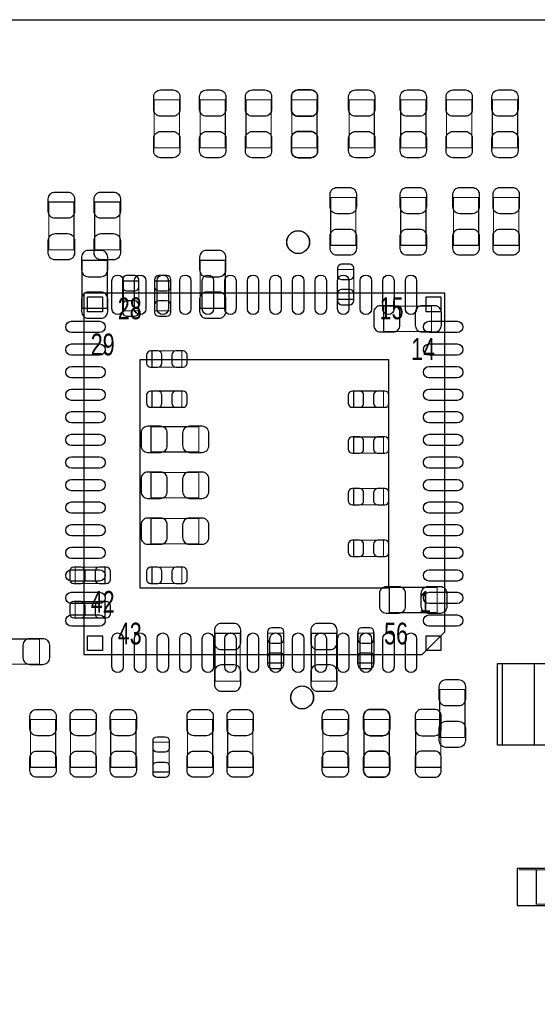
# Model space of a CAD drawing. Extents: x 0 to 67.6, y -0.1 to 51.7.
# Tile 4 of 12: x 11.7 to 23.2, y 29.9 to 51.7. Entities that reach past the tile are written whole.
import ezdxf

# ---------------------------------------------------------------- set-up
doc = ezdxf.new("R2010")
doc.units = 0
for name, color, linetype in [('BG_OUTLINE', 5, 'CONTINUOUS'), ('PG_ASSEMBLY_BOTTOM', 254, 'CONTINUOUS'), ('PG_ASSEMBLY_TOP', 13, 'CONTINUOUS'), ('PIN_BOTTOM', 211, 'CONTINUOUS'), ('PIN_TOP', 3, 'CONTINUOUS')]:
    doc.layers.add(name, color=color, linetype=linetype)

msp = doc.modelspace()

# ---------------------------------------------------------------- linework, layer by layer
at = {"layer": 'BG_OUTLINE'}
msp.add_lwpolyline([(67.59956, 21.99894, 0.414214), (65.60058, 19.99996, 0.414214), (67.59956, 18.00098), (67.59956, 0), (16.74876, 0), (16.74876, 3.50012, 0.414214), (16.25092, 4.0005, 0.414214), (15.75054, 3.50012), (15.75054, 0), (0, 0), (0, 18.00098, 0.414214), (1.99898, 19.99996, 0.414214), (0, 21.99894), (0, 51.689), (67.59956, 51.689)], format="xyb", close=True, dxfattribs=at)
at = {"layer": 'PG_ASSEMBLY_BOTTOM', "const_width": 0.0254}
for points in [[(17.713452, 48.852582), (18.273268, 48.852582), (18.273268, 49.912778), (17.713452, 49.912778), (17.713452, 48.852582)], [(13.065252, 45.299376), (13.625068, 45.299376), (13.625068, 46.359572), (13.065252, 46.359572), (13.065252, 45.299376)], [(16.241268, 46.359572), (15.681452, 46.359572), (15.681452, 45.299376), (16.241268, 45.299376), (16.241268, 46.359572)], [(19.087846, 46.156118), (18.727674, 46.156118), (18.727674, 45.496226), (19.087846, 45.496226), (19.087846, 46.156118)], [(14.323314, 45.902626), (13.963142, 45.902626), (13.963142, 45.242734), (14.323314, 45.242734), (14.323314, 45.902626)], [(15.034514, 45.902626), (14.674342, 45.902626), (14.674342, 45.242734), (15.034514, 45.242734), (15.034514, 45.902626)], [(20.809458, 44.784772), (20.809458, 45.344588), (19.749262, 45.344588), (19.749262, 44.784772), (20.809458, 44.784772)], [(14.615414, 44.355766), (14.615414, 43.995594), (15.275306, 43.995594), (15.275306, 44.355766), (14.615414, 44.355766)], [(14.615414, 43.466766), (14.615414, 43.106594), (15.275306, 43.106594), (15.275306, 43.466766), (14.615414, 43.466766)], [(19.745706, 43.106594), (19.745706, 43.466766), (19.085814, 43.466766), (19.085814, 43.106594), (19.745706, 43.106594)], [(14.595348, 42.677588), (14.595348, 42.117772), (15.655544, 42.117772), (15.655544, 42.677588), (14.595348, 42.677588)], [(19.745706, 42.090594), (19.745706, 42.450766), (19.085814, 42.450766), (19.085814, 42.090594), (19.745706, 42.090594)], [(14.595348, 41.661588), (14.595348, 41.101772), (15.655544, 41.101772), (15.655544, 41.661588), (14.595348, 41.661588)], [(19.745706, 40.947594), (19.745706, 41.307766), (19.085814, 41.307766), (19.085814, 40.947594), (19.745706, 40.947594)], [(14.595348, 40.645588), (14.595348, 40.085772), (15.655544, 40.085772), (15.655544, 40.645588), (14.595348, 40.645588)], [(19.745706, 39.804594), (19.745706, 40.164766), (19.085814, 40.164766), (19.085814, 39.804594), (19.745706, 39.804594)], [(12.913614, 39.565834), (12.913614, 39.205662), (13.573506, 39.205662), (13.573506, 39.565834), (12.913614, 39.565834)], [(14.615414, 39.565834), (14.615414, 39.205662), (15.275306, 39.205662), (15.275306, 39.565834), (14.615414, 39.565834)], [(20.936458, 38.561772), (20.936458, 39.121588), (19.876262, 39.121588), (19.876262, 38.561772), (20.936458, 38.561772)], [(12.913614, 38.803834), (12.913614, 38.443662), (13.573506, 38.443662), (13.573506, 38.803834), (12.913614, 38.803834)], [(16.011652, 37.041582), (16.571468, 37.041582), (16.571468, 38.101778), (16.011652, 38.101778), (16.011652, 37.041582)], [(17.178274, 37.44722), (17.538446, 37.44722), (17.538446, 38.107112), (17.178274, 38.107112), (17.178274, 37.44722)], [(18.145252, 37.041582), (18.705068, 37.041582), (18.705068, 38.101778), (18.145252, 38.101778), (18.145252, 37.041582)], [(19.174206, 37.44722), (19.534378, 37.44722), (19.534378, 38.107112), (19.174206, 38.107112), (19.174206, 37.44722)], [(19.313652, 35.136582), (19.873468, 35.136582), (19.873468, 36.196778), (19.313652, 36.196778), (19.313652, 35.136582)], [(20.456652, 35.136582), (21.016468, 35.136582), (21.016468, 36.196778), (20.456652, 36.196778), (20.456652, 35.136582)], [(22.751288, 32.866584), (24.651208, 32.866584), (24.651208, 32.106616), (23.131272, 32.106616), (23.131272, 32.866584)]]:
    msp.add_lwpolyline(points, dxfattribs=at)
at = {"layer": 'PG_ASSEMBLY_TOP', "const_width": 0.0254}
for points in [[(15.225268, 48.852582), (14.665452, 48.852582), (14.665452, 49.912778), (15.225268, 49.912778), (15.225268, 48.852582)], [(16.241268, 48.852582), (15.681452, 48.852582), (15.681452, 49.912778), (16.241268, 49.912778), (16.241268, 48.852582)], [(17.257268, 48.852582), (16.697452, 48.852582), (16.697452, 49.912778), (17.257268, 49.912778), (17.257268, 48.852582)], [(18.273268, 48.852582), (17.713452, 48.852582), (17.713452, 49.912778), (18.273268, 49.912778), (18.273268, 48.852582)], [(19.543268, 48.852582), (18.983452, 48.852582), (18.983452, 49.912778), (19.543268, 49.912778), (19.543268, 48.852582)], [(20.686268, 48.852582), (20.126452, 48.852582), (20.126452, 49.912778), (20.686268, 49.912778), (20.686268, 48.852582)], [(21.142452, 49.912778), (21.702268, 49.912778), (21.702268, 48.852582), (21.142452, 48.852582), (21.142452, 49.912778)], [(22.718268, 48.852582), (22.158452, 48.852582), (22.158452, 49.912778), (22.718268, 49.912778), (22.718268, 48.852582)], [(19.134328, 46.693582), (18.574512, 46.693582), (18.574512, 47.753778), (19.134328, 47.753778), (19.134328, 46.693582)], [(20.686268, 46.693582), (20.126452, 46.693582), (20.126452, 47.753778), (20.686268, 47.753778), (20.686268, 46.693582)], [(21.854668, 46.693582), (21.294852, 46.693582), (21.294852, 47.753778), (21.854668, 47.753778), (21.854668, 46.693582)], [(22.183852, 47.753778), (22.743668, 47.753778), (22.743668, 46.693582), (22.183852, 46.693582), (22.183852, 47.753778)], [(12.328652, 47.652178), (12.888468, 47.652178), (12.888468, 46.591982), (12.328652, 46.591982), (12.328652, 47.652178)], [(13.904468, 46.591982), (13.344652, 46.591982), (13.344652, 47.652178), (13.904468, 47.652178), (13.904468, 46.591982)], [(11.062462, 37.418772), (11.062462, 37.978588), (12.122658, 37.978588), (12.122658, 37.418772), (11.062462, 37.418772)], [(24.579834, 37.430202), (22.379686, 37.430202), (22.379686, 35.630358), (24.579834, 35.630358), (24.579834, 37.430202)], [(21.549868, 35.796982), (20.990052, 35.796982), (20.990052, 36.857178), (21.549868, 36.857178), (21.549868, 35.796982)], [(12.482068, 35.136582), (11.922252, 35.136582), (11.922252, 36.196778), (12.482068, 36.196778), (12.482068, 35.136582)], [(13.371068, 35.136582), (12.811252, 35.136582), (12.811252, 36.196778), (13.371068, 36.196778), (13.371068, 35.136582)], [(14.260068, 35.136582), (13.700252, 35.136582), (13.700252, 36.196778), (14.260068, 36.196778), (14.260068, 35.136582)], [(15.402052, 36.196778), (15.961868, 36.196778), (15.961868, 35.136582), (15.402052, 35.136582), (15.402052, 36.196778)], [(16.291052, 36.196778), (16.850868, 36.196778), (16.850868, 35.136582), (16.291052, 35.136582), (16.291052, 36.196778)], [(18.399252, 36.196778), (18.959068, 36.196778), (18.959068, 35.136582), (18.399252, 35.136582), (18.399252, 36.196778)], [(19.873468, 35.136582), (19.313652, 35.136582), (19.313652, 36.196778), (19.873468, 36.196778), (19.873468, 35.136582)], [(14.638274, 35.691826), (14.998446, 35.691826), (14.998446, 35.031934), (14.638274, 35.031934), (14.638274, 35.691826)]]:
    msp.add_lwpolyline(points, dxfattribs=at)
for points in [[(18.104358, 46.763686, 1), (17.604486, 46.763686, 1), (18.104358, 46.763686)], [(18.192496, 36.68268, 1), (17.692624, 36.68268, 1), (18.192496, 36.68268)]]:
    msp.add_lwpolyline(points, format="xyb", dxfattribs=at)
at = {"layer": 'PG_ASSEMBLY_TOP'}
msp.add_lwpolyline([(21.104352, 45.635672), (13.104368, 45.635672), (13.104368, 37.635688), (20.60448, 37.635688), (21.104352, 38.13556), (21.104352, 45.635672)], dxfattribs=at)
at = {"layer": 'PIN_BOTTOM'}
for points in [[(17.703292, 49.982628), (17.703292, 49.70272, 0.414846), (17.853406, 49.552606), (18.133314, 49.552606, 0.414846), (18.283428, 49.70272), (18.283428, 49.982628, 0.414846), (18.133314, 50.132742), (17.853406, 50.132742, 0.414846)], [(18.283428, 48.782732), (18.283428, 49.06264, 0.414846), (18.133314, 49.212754), (17.853406, 49.212754, 0.414846), (17.703292, 49.06264), (17.703292, 48.782732, 0.414846), (17.853406, 48.632618), (18.133314, 48.632618, 0.414846)], [(13.055092, 46.429422), (13.055092, 46.149514, 0.414846), (13.205206, 45.9994), (13.485114, 45.9994, 0.414846), (13.635228, 46.149514), (13.635228, 46.429422, 0.414846), (13.485114, 46.579536), (13.205206, 46.579536, 0.414846)], [(15.671292, 46.429422), (15.671292, 46.149514, 0.414846), (15.821406, 45.9994), (16.101314, 45.9994, 0.414846), (16.251428, 46.149514), (16.251428, 46.429422, 0.414846), (16.101314, 46.579536), (15.821406, 46.579536, 0.414846)], [(18.727674, 46.18609), (18.727674, 46.02607, 0.413587), (18.817844, 45.936154), (18.997676, 45.936154, 0.413587), (19.087846, 46.02607), (19.087846, 46.18609, 0.413587), (18.997676, 46.276006), (18.817844, 46.276006, 0.413587)], [(13.963142, 45.932598), (13.963142, 45.772578, 0.413587), (14.053312, 45.682662), (14.233144, 45.682662, 0.413587), (14.323314, 45.772578), (14.323314, 45.932598, 0.413587), (14.233144, 46.022514), (14.053312, 46.022514, 0.413587)], [(14.674342, 45.932598), (14.674342, 45.772578, 0.413587), (14.764512, 45.682662), (14.944344, 45.682662, 0.413587), (15.034514, 45.772578), (15.034514, 45.932598, 0.413587), (14.944344, 46.022514), (14.764512, 46.022514, 0.413587)], [(13.635228, 45.229526), (13.635228, 45.509434, 0.414846), (13.485114, 45.659548), (13.205206, 45.659548, 0.414846), (13.055092, 45.509434), (13.055092, 45.229526, 0.414846), (13.205206, 45.079412), (13.485114, 45.079412, 0.414846)], [(16.251428, 45.229526), (16.251428, 45.509434, 0.414846), (16.101314, 45.659548), (15.821406, 45.659548, 0.414846), (15.671292, 45.509434), (15.671292, 45.229526, 0.414846), (15.821406, 45.079412), (16.101314, 45.079412, 0.414846)], [(19.087846, 45.466254), (19.087846, 45.626274, 0.413587), (18.997676, 45.71619), (18.817844, 45.71619, 0.413587), (18.727674, 45.626274), (18.727674, 45.466254, 0.413587), (18.817844, 45.376338), (18.997676, 45.376338, 0.413587)], [(14.323314, 45.212762), (14.323314, 45.372782, 0.413587), (14.233144, 45.462698), (14.053312, 45.462698, 0.413587), (13.963142, 45.372782), (13.963142, 45.212762, 0.413587), (14.053312, 45.122846), (14.233144, 45.122846, 0.413587)], [(15.034514, 45.212762), (15.034514, 45.372782, 0.413587), (14.944344, 45.462698), (14.764512, 45.462698, 0.413587), (14.674342, 45.372782), (14.674342, 45.212762, 0.413587), (14.764512, 45.122846), (14.944344, 45.122846, 0.413587)], [(19.679412, 44.774612), (19.95932, 44.774612, 0.414846), (20.109434, 44.924726), (20.109434, 45.204634, 0.414846), (19.95932, 45.354748), (19.679412, 45.354748, 0.414846), (19.529298, 45.204634), (19.529298, 44.924726, 0.414846)], [(20.879308, 45.354748), (20.5994, 45.354748, 0.414846), (20.449286, 45.204634), (20.449286, 44.924726, 0.414846), (20.5994, 44.774612), (20.879308, 44.774612, 0.414846), (21.029422, 44.924726), (21.029422, 45.204634, 0.414846)], [(14.585442, 43.995594), (14.745462, 43.995594, 0.413587), (14.835378, 44.085764), (14.835378, 44.265596, 0.413587), (14.745462, 44.355766), (14.585442, 44.355766, 0.413587), (14.495526, 44.265596), (14.495526, 44.085764, 0.413587)], [(15.305278, 44.355766), (15.145258, 44.355766, 0.413587), (15.055342, 44.265596), (15.055342, 44.085764, 0.413587), (15.145258, 43.995594), (15.305278, 43.995594, 0.413587), (15.395194, 44.085764), (15.395194, 44.265596, 0.413587)], [(14.585442, 43.106594), (14.745462, 43.106594, 0.413587), (14.835378, 43.196764), (14.835378, 43.376596, 0.413587), (14.745462, 43.466766), (14.585442, 43.466766, 0.413587), (14.495526, 43.376596), (14.495526, 43.196764, 0.413587)], [(15.305278, 43.466766), (15.145258, 43.466766, 0.413587), (15.055342, 43.376596), (15.055342, 43.196764, 0.413587), (15.145258, 43.106594), (15.305278, 43.106594, 0.413587), (15.395194, 43.196764), (15.395194, 43.376596, 0.413587)], [(19.055842, 43.106594), (19.215862, 43.106594, 0.413587), (19.305778, 43.196764), (19.305778, 43.376596, 0.413587), (19.215862, 43.466766), (19.055842, 43.466766, 0.413587), (18.965926, 43.376596), (18.965926, 43.196764, 0.413587)], [(19.775678, 43.466766), (19.615658, 43.466766, 0.413587), (19.525742, 43.376596), (19.525742, 43.196764, 0.413587), (19.615658, 43.106594), (19.775678, 43.106594, 0.413587), (19.865594, 43.196764), (19.865594, 43.376596, 0.413587)], [(14.525498, 42.107612), (14.805406, 42.107612, 0.414846), (14.95552, 42.257726), (14.95552, 42.537634, 0.414846), (14.805406, 42.687748), (14.525498, 42.687748, 0.414846), (14.375384, 42.537634), (14.375384, 42.257726, 0.414846)], [(15.725394, 42.687748), (15.445486, 42.687748, 0.414846), (15.295372, 42.537634), (15.295372, 42.257726, 0.414846), (15.445486, 42.107612), (15.725394, 42.107612, 0.414846), (15.875508, 42.257726), (15.875508, 42.537634, 0.414846)], [(19.055842, 42.090594), (19.215862, 42.090594, 0.413587), (19.305778, 42.180764), (19.305778, 42.360596, 0.413587), (19.215862, 42.450766), (19.055842, 42.450766, 0.413587), (18.965926, 42.360596), (18.965926, 42.180764, 0.413587)], [(19.775678, 42.450766), (19.615658, 42.450766, 0.413587), (19.525742, 42.360596), (19.525742, 42.180764, 0.413587), (19.615658, 42.090594), (19.775678, 42.090594, 0.413587), (19.865594, 42.180764), (19.865594, 42.360596, 0.413587)], [(14.525498, 41.091612), (14.805406, 41.091612, 0.414846), (14.95552, 41.241726), (14.95552, 41.521634, 0.414846), (14.805406, 41.671748), (14.525498, 41.671748, 0.414846), (14.375384, 41.521634), (14.375384, 41.241726, 0.414846)], [(15.725394, 41.671748), (15.445486, 41.671748, 0.414846), (15.295372, 41.521634), (15.295372, 41.241726, 0.414846), (15.445486, 41.091612), (15.725394, 41.091612, 0.414846), (15.875508, 41.241726), (15.875508, 41.521634, 0.414846)], [(19.055842, 40.947594), (19.215862, 40.947594, 0.413587), (19.305778, 41.037764), (19.305778, 41.217596, 0.413587), (19.215862, 41.307766), (19.055842, 41.307766, 0.413587), (18.965926, 41.217596), (18.965926, 41.037764, 0.413587)], [(19.775678, 41.307766), (19.615658, 41.307766, 0.413587), (19.525742, 41.217596), (19.525742, 41.037764, 0.413587), (19.615658, 40.947594), (19.775678, 40.947594, 0.413587), (19.865594, 41.037764), (19.865594, 41.217596, 0.413587)], [(14.525498, 40.075612), (14.805406, 40.075612, 0.414846), (14.95552, 40.225726), (14.95552, 40.505634, 0.414846), (14.805406, 40.655748), (14.525498, 40.655748, 0.414846), (14.375384, 40.505634), (14.375384, 40.225726, 0.414846)], [(15.725394, 40.655748), (15.445486, 40.655748, 0.414846), (15.295372, 40.505634), (15.295372, 40.225726, 0.414846), (15.445486, 40.075612), (15.725394, 40.075612, 0.414846), (15.875508, 40.225726), (15.875508, 40.505634, 0.414846)], [(19.055842, 39.804594), (19.215862, 39.804594, 0.413587), (19.305778, 39.894764), (19.305778, 40.074596, 0.413587), (19.215862, 40.164766), (19.055842, 40.164766, 0.413587), (18.965926, 40.074596), (18.965926, 39.894764, 0.413587)], [(19.775678, 40.164766), (19.615658, 40.164766, 0.413587), (19.525742, 40.074596), (19.525742, 39.894764, 0.413587), (19.615658, 39.804594), (19.775678, 39.804594, 0.413587), (19.865594, 39.894764), (19.865594, 40.074596, 0.413587)], [(12.883642, 39.205662), (13.043662, 39.205662, 0.413587), (13.133578, 39.295832), (13.133578, 39.475664, 0.413587), (13.043662, 39.565834), (12.883642, 39.565834, 0.413587), (12.793726, 39.475664), (12.793726, 39.295832, 0.413587)], [(13.603478, 39.565834), (13.443458, 39.565834, 0.413587), (13.353542, 39.475664), (13.353542, 39.295832, 0.413587), (13.443458, 39.205662), (13.603478, 39.205662, 0.413587), (13.693394, 39.295832), (13.693394, 39.475664, 0.413587)], [(14.585442, 39.205662), (14.745462, 39.205662, 0.413587), (14.835378, 39.295832), (14.835378, 39.475664, 0.413587), (14.745462, 39.565834), (14.585442, 39.565834, 0.413587), (14.495526, 39.475664), (14.495526, 39.295832, 0.413587)], [(15.305278, 39.565834), (15.145258, 39.565834, 0.413587), (15.055342, 39.475664), (15.055342, 39.295832, 0.413587), (15.145258, 39.205662), (15.305278, 39.205662, 0.413587), (15.395194, 39.295832), (15.395194, 39.475664, 0.413587)], [(19.806412, 38.551612), (20.08632, 38.551612, 0.414846), (20.236434, 38.701726), (20.236434, 38.981634, 0.414846), (20.08632, 39.131748), (19.806412, 39.131748, 0.414846), (19.656298, 38.981634), (19.656298, 38.701726, 0.414846)], [(21.006308, 39.131748), (20.7264, 39.131748, 0.414846), (20.576286, 38.981634), (20.576286, 38.701726, 0.414846), (20.7264, 38.551612), (21.006308, 38.551612, 0.414846), (21.156422, 38.701726), (21.156422, 38.981634, 0.414846)], [(12.883642, 38.443662), (13.043662, 38.443662, 0.413587), (13.133578, 38.533832), (13.133578, 38.713664, 0.413587), (13.043662, 38.803834), (12.883642, 38.803834, 0.413587), (12.793726, 38.713664), (12.793726, 38.533832, 0.413587)], [(13.603478, 38.803834), (13.443458, 38.803834, 0.413587), (13.353542, 38.713664), (13.353542, 38.533832, 0.413587), (13.443458, 38.443662), (13.603478, 38.443662, 0.413587), (13.693394, 38.533832), (13.693394, 38.713664, 0.413587)], [(16.001492, 38.171628), (16.001492, 37.89172, 0.414846), (16.151606, 37.741606), (16.431514, 37.741606, 0.414846), (16.581628, 37.89172), (16.581628, 38.171628, 0.414846), (16.431514, 38.321742), (16.151606, 38.321742, 0.414846)], [(17.178274, 38.137084), (17.178274, 37.977064, 0.413587), (17.268444, 37.887148), (17.448276, 37.887148, 0.413587), (17.538446, 37.977064), (17.538446, 38.137084, 0.413587), (17.448276, 38.227), (17.268444, 38.227, 0.413587)], [(18.135092, 38.171628), (18.135092, 37.89172, 0.414846), (18.285206, 37.741606), (18.565114, 37.741606, 0.414846), (18.715228, 37.89172), (18.715228, 38.171628, 0.414846), (18.565114, 38.321742), (18.285206, 38.321742, 0.414846)], [(19.174206, 38.137084), (19.174206, 37.977064, 0.413587), (19.264376, 37.887148), (19.444208, 37.887148, 0.413587), (19.534378, 37.977064), (19.534378, 38.137084, 0.413587), (19.444208, 38.227), (19.264376, 38.227, 0.413587)], [(17.538446, 37.417248), (17.538446, 37.577268, 0.413587), (17.448276, 37.667184), (17.268444, 37.667184, 0.413587), (17.178274, 37.577268), (17.178274, 37.417248, 0.413587), (17.268444, 37.327332), (17.448276, 37.327332, 0.413587)], [(19.534378, 37.417248), (19.534378, 37.577268, 0.413587), (19.444208, 37.667184), (19.264376, 37.667184, 0.413587), (19.174206, 37.577268), (19.174206, 37.417248, 0.413587), (19.264376, 37.327332), (19.444208, 37.327332, 0.413587)], [(16.581628, 36.971732), (16.581628, 37.25164, 0.414846), (16.431514, 37.401754), (16.151606, 37.401754, 0.414846), (16.001492, 37.25164), (16.001492, 36.971732, 0.414846), (16.151606, 36.821618), (16.431514, 36.821618, 0.414846)], [(18.715228, 36.971732), (18.715228, 37.25164, 0.414846), (18.565114, 37.401754), (18.285206, 37.401754, 0.414846), (18.135092, 37.25164), (18.135092, 36.971732, 0.414846), (18.285206, 36.821618), (18.565114, 36.821618, 0.414846)], [(19.303492, 36.266628), (19.303492, 35.98672, 0.414846), (19.453606, 35.836606), (19.733514, 35.836606, 0.414846), (19.883628, 35.98672), (19.883628, 36.266628, 0.414846), (19.733514, 36.416742), (19.453606, 36.416742, 0.414846)], [(20.446492, 36.266628), (20.446492, 35.98672, 0.414846), (20.596606, 35.836606), (20.876514, 35.836606, 0.414846), (21.026628, 35.98672), (21.026628, 36.266628, 0.414846), (20.876514, 36.416742), (20.596606, 36.416742, 0.414846)], [(19.883628, 35.066732), (19.883628, 35.34664, 0.414846), (19.733514, 35.496754), (19.453606, 35.496754, 0.414846), (19.303492, 35.34664), (19.303492, 35.066732, 0.414846), (19.453606, 34.916618), (19.733514, 34.916618, 0.414846)], [(21.026628, 35.066732), (21.026628, 35.34664, 0.414846), (20.876514, 35.496754), (20.596606, 35.496754, 0.414846), (20.446492, 35.34664), (20.446492, 35.066732, 0.414846), (20.596606, 34.916618), (20.876514, 34.916618, 0.414846)]]:
    msp.add_lwpolyline(points, format="xyb", close=True, dxfattribs=at)
msp.add_lwpolyline([(22.705822, 32.893), (22.705822, 32.0802), (23.696422, 32.0802), (23.696422, 32.893)], close=True, dxfattribs=at)
at = {"layer": 'PIN_TOP'}
for points in [[(15.235428, 49.982628), (15.235428, 49.70272, -0.414846), (15.085314, 49.552606), (14.805406, 49.552606, -0.414846), (14.655292, 49.70272), (14.655292, 49.982628, -0.414846), (14.805406, 50.132742), (15.085314, 50.132742, -0.414846)], [(16.251428, 49.982628), (16.251428, 49.70272, -0.414846), (16.101314, 49.552606), (15.821406, 49.552606, -0.414846), (15.671292, 49.70272), (15.671292, 49.982628, -0.414846), (15.821406, 50.132742), (16.101314, 50.132742, -0.414846)], [(17.267428, 49.982628), (17.267428, 49.70272, -0.414846), (17.117314, 49.552606), (16.837406, 49.552606, -0.414846), (16.687292, 49.70272), (16.687292, 49.982628, -0.414846), (16.837406, 50.132742), (17.117314, 50.132742, -0.414846)], [(18.283428, 49.982628), (18.283428, 49.70272, -0.414846), (18.133314, 49.552606), (17.853406, 49.552606, -0.414846), (17.703292, 49.70272), (17.703292, 49.982628, -0.414846), (17.853406, 50.132742), (18.133314, 50.132742, -0.414846)], [(19.553428, 49.982628), (19.553428, 49.70272, -0.414846), (19.403314, 49.552606), (19.123406, 49.552606, -0.414846), (18.973292, 49.70272), (18.973292, 49.982628, -0.414846), (19.123406, 50.132742), (19.403314, 50.132742, -0.414846)], [(20.696428, 49.982628), (20.696428, 49.70272, -0.414846), (20.546314, 49.552606), (20.266406, 49.552606, -0.414846), (20.116292, 49.70272), (20.116292, 49.982628, -0.414846), (20.266406, 50.132742), (20.546314, 50.132742, -0.414846)], [(21.712428, 49.982628), (21.712428, 49.70272, -0.414846), (21.562314, 49.552606), (21.282406, 49.552606, -0.414846), (21.132292, 49.70272), (21.132292, 49.982628, -0.414846), (21.282406, 50.132742), (21.562314, 50.132742, -0.414846)], [(22.728428, 49.982628), (22.728428, 49.70272, -0.414846), (22.578314, 49.552606), (22.298406, 49.552606, -0.414846), (22.148292, 49.70272), (22.148292, 49.982628, -0.414846), (22.298406, 50.132742), (22.578314, 50.132742, -0.414846)], [(14.655292, 48.782732), (14.655292, 49.06264, -0.414846), (14.805406, 49.212754), (15.085314, 49.212754, -0.414846), (15.235428, 49.06264), (15.235428, 48.782732, -0.414846), (15.085314, 48.632618), (14.805406, 48.632618, -0.414846)], [(15.671292, 48.782732), (15.671292, 49.06264, -0.414846), (15.821406, 49.212754), (16.101314, 49.212754, -0.414846), (16.251428, 49.06264), (16.251428, 48.782732, -0.414846), (16.101314, 48.632618), (15.821406, 48.632618, -0.414846)], [(16.687292, 48.782732), (16.687292, 49.06264, -0.414846), (16.837406, 49.212754), (17.117314, 49.212754, -0.414846), (17.267428, 49.06264), (17.267428, 48.782732, -0.414846), (17.117314, 48.632618), (16.837406, 48.632618, -0.414846)], [(17.703292, 48.782732), (17.703292, 49.06264, -0.414846), (17.853406, 49.212754), (18.133314, 49.212754, -0.414846), (18.283428, 49.06264), (18.283428, 48.782732, -0.414846), (18.133314, 48.632618), (17.853406, 48.632618, -0.414846)], [(18.973292, 48.782732), (18.973292, 49.06264, -0.414846), (19.123406, 49.212754), (19.403314, 49.212754, -0.414846), (19.553428, 49.06264), (19.553428, 48.782732, -0.414846), (19.403314, 48.632618), (19.123406, 48.632618, -0.414846)], [(20.116292, 48.782732), (20.116292, 49.06264, -0.414846), (20.266406, 49.212754), (20.546314, 49.212754, -0.414846), (20.696428, 49.06264), (20.696428, 48.782732, -0.414846), (20.546314, 48.632618), (20.266406, 48.632618, -0.414846)], [(21.132292, 48.782732), (21.132292, 49.06264, -0.414846), (21.282406, 49.212754), (21.562314, 49.212754, -0.414846), (21.712428, 49.06264), (21.712428, 48.782732, -0.414846), (21.562314, 48.632618), (21.282406, 48.632618, -0.414846)], [(22.148292, 48.782732), (22.148292, 49.06264, -0.414846), (22.298406, 49.212754), (22.578314, 49.212754, -0.414846), (22.728428, 49.06264), (22.728428, 48.782732, -0.414846), (22.578314, 48.632618), (22.298406, 48.632618, -0.414846)], [(19.144488, 47.823628), (19.144488, 47.54372, -0.414846), (18.994374, 47.393606), (18.714466, 47.393606, -0.414846), (18.564352, 47.54372), (18.564352, 47.823628, -0.414846), (18.714466, 47.973742), (18.994374, 47.973742, -0.414846)], [(20.696428, 47.823628), (20.696428, 47.54372, -0.414846), (20.546314, 47.393606), (20.266406, 47.393606, -0.414846), (20.116292, 47.54372), (20.116292, 47.823628, -0.414846), (20.266406, 47.973742), (20.546314, 47.973742, -0.414846)], [(21.864828, 47.823628), (21.864828, 47.54372, -0.414846), (21.714714, 47.393606), (21.434806, 47.393606, -0.414846), (21.284692, 47.54372), (21.284692, 47.823628, -0.414846), (21.434806, 47.973742), (21.714714, 47.973742, -0.414846)], [(22.753828, 47.823628), (22.753828, 47.54372, -0.414846), (22.603714, 47.393606), (22.323806, 47.393606, -0.414846), (22.173692, 47.54372), (22.173692, 47.823628, -0.414846), (22.323806, 47.973742), (22.603714, 47.973742, -0.414846)], [(12.898628, 47.722028), (12.898628, 47.44212, -0.414846), (12.748514, 47.292006), (12.468606, 47.292006, -0.414846), (12.318492, 47.44212), (12.318492, 47.722028, -0.414846), (12.468606, 47.872142), (12.748514, 47.872142, -0.414846)], [(13.914628, 47.722028), (13.914628, 47.44212, -0.414846), (13.764514, 47.292006), (13.484606, 47.292006, -0.414846), (13.334492, 47.44212), (13.334492, 47.722028, -0.414846), (13.484606, 47.872142), (13.764514, 47.872142, -0.414846)], [(12.318492, 46.522132), (12.318492, 46.80204, -0.414846), (12.468606, 46.952154), (12.748514, 46.952154, -0.414846), (12.898628, 46.80204), (12.898628, 46.522132, -0.414846), (12.748514, 46.372018), (12.468606, 46.372018, -0.414846)], [(13.334492, 46.522132), (13.334492, 46.80204, -0.414846), (13.484606, 46.952154), (13.764514, 46.952154, -0.414846), (13.914628, 46.80204), (13.914628, 46.522132, -0.414846), (13.764514, 46.372018), (13.484606, 46.372018, -0.414846)], [(18.564352, 46.623732), (18.564352, 46.90364, -0.414846), (18.714466, 47.053754), (18.994374, 47.053754, -0.414846), (19.144488, 46.90364), (19.144488, 46.623732, -0.414846), (18.994374, 46.473618), (18.714466, 46.473618, -0.414846)], [(20.116292, 46.623732), (20.116292, 46.90364, -0.414846), (20.266406, 47.053754), (20.546314, 47.053754, -0.414846), (20.696428, 46.90364), (20.696428, 46.623732, -0.414846), (20.546314, 46.473618), (20.266406, 46.473618, -0.414846)], [(21.284692, 46.623732), (21.284692, 46.90364, -0.414846), (21.434806, 47.053754), (21.714714, 47.053754, -0.414846), (21.864828, 46.90364), (21.864828, 46.623732, -0.414846), (21.714714, 46.473618), (21.434806, 46.473618, -0.414846)], [(22.173692, 46.623732), (22.173692, 46.90364, -0.414846), (22.323806, 47.053754), (22.603714, 47.053754, -0.414846), (22.753828, 46.90364), (22.753828, 46.623732, -0.414846), (22.603714, 46.473618), (22.323806, 46.473618, -0.414846)], [(13.729462, 45.286041), (13.729462, 45.911135, -1), (13.979398, 45.911135), (13.979398, 45.286041, -1)], [(14.229334, 45.286041), (14.229334, 45.911135, -1), (14.47927, 45.911135), (14.47927, 45.286041, -1)], [(14.72946, 45.286041), (14.72946, 45.911135, -1), (14.979396, 45.911135), (14.979396, 45.286041, -1)], [(15.229332, 45.286041), (15.229332, 45.911135, -1), (15.479268, 45.911135), (15.479268, 45.286041, -1)], [(15.729458, 45.286041), (15.729458, 45.911135, -1), (15.979394, 45.911135), (15.979394, 45.286041, -1)], [(16.22933, 45.286041), (16.22933, 45.911135, -1), (16.479266, 45.911135), (16.479266, 45.286041, -1)], [(16.729456, 45.286041), (16.729456, 45.911135, -1), (16.979392, 45.911135), (16.979392, 45.286041, -1)], [(17.229328, 45.286041), (17.229328, 45.911135, -1), (17.479264, 45.911135), (17.479264, 45.286041, -1)], [(17.729454, 45.286041), (17.729454, 45.911135, -1), (17.97939, 45.911135), (17.97939, 45.286041, -1)], [(18.229326, 45.286041), (18.229326, 45.911135, -1), (18.479262, 45.911135), (18.479262, 45.286041, -1)], [(18.729452, 45.286041), (18.729452, 45.911135, -1), (18.979388, 45.911135), (18.979388, 45.286041, -1)], [(19.229324, 45.286041), (19.229324, 45.911135, -1), (19.47926, 45.911135), (19.47926, 45.286041, -1)], [(19.72945, 45.286041), (19.72945, 45.911135, -1), (19.979386, 45.911135), (19.979386, 45.286041, -1)], [(20.229322, 45.286041), (20.229322, 45.911135, -1), (20.479258, 45.911135), (20.479258, 45.286041, -1)], [(12.828905, 45.010578), (13.453999, 45.010578, -1), (13.453999, 44.760642), (12.828905, 44.760642, -1)], [(20.754721, 45.010578), (21.379815, 45.010578, -1), (21.379815, 44.760642), (20.754721, 44.760642, -1)], [(12.828905, 44.510706), (13.453999, 44.510706, -1), (13.453999, 44.26077), (12.828905, 44.26077, -1)], [(20.754721, 44.510706), (21.379815, 44.510706, -1), (21.379815, 44.26077), (20.754721, 44.26077, -1)], [(12.828905, 44.01058), (13.453999, 44.01058, -1), (13.453999, 43.760644), (12.828905, 43.760644, -1)], [(20.754721, 44.01058), (21.379815, 44.01058, -1), (21.379815, 43.760644), (20.754721, 43.760644, -1)], [(12.828905, 43.510708), (13.453999, 43.510708, -1), (13.453999, 43.260772), (12.828905, 43.260772, -1)], [(20.754721, 43.510708), (21.379815, 43.510708, -1), (21.379815, 43.260772), (20.754721, 43.260772, -1)], [(12.828905, 43.010582), (13.453999, 43.010582, -1), (13.453999, 42.760646), (12.828905, 42.760646, -1)], [(20.754721, 43.010582), (21.379815, 43.010582, -1), (21.379815, 42.760646), (20.754721, 42.760646, -1)], [(12.828905, 42.51071), (13.453999, 42.51071, -1), (13.453999, 42.260774), (12.828905, 42.260774, -1)], [(20.754721, 42.51071), (21.379815, 42.51071, -1), (21.379815, 42.260774), (20.754721, 42.260774, -1)], [(12.828905, 42.010584), (13.453999, 42.010584, -1), (13.453999, 41.760648), (12.828905, 41.760648, -1)], [(20.754721, 42.010584), (21.379815, 42.010584, -1), (21.379815, 41.760648), (20.754721, 41.760648, -1)], [(12.828905, 41.510712), (13.453999, 41.510712, -1), (13.453999, 41.260776), (12.828905, 41.260776, -1)], [(20.754721, 41.510712), (21.379815, 41.510712, -1), (21.379815, 41.260776), (20.754721, 41.260776, -1)], [(12.828905, 41.010586), (13.453999, 41.010586, -1), (13.453999, 40.76065), (12.828905, 40.76065, -1)], [(20.754721, 41.010586), (21.379815, 41.010586, -1), (21.379815, 40.76065), (20.754721, 40.76065, -1)], [(12.828905, 40.510714), (13.453999, 40.510714, -1), (13.453999, 40.260778), (12.828905, 40.260778, -1)], [(20.754721, 40.510714), (21.379815, 40.510714, -1), (21.379815, 40.260778), (20.754721, 40.260778, -1)], [(12.828905, 40.010588), (13.453999, 40.010588, -1), (13.453999, 39.760652), (12.828905, 39.760652, -1)], [(20.754721, 40.010588), (21.379815, 40.010588, -1), (21.379815, 39.760652), (20.754721, 39.760652, -1)], [(12.828905, 39.510716), (13.453999, 39.510716, -1), (13.453999, 39.26078), (12.828905, 39.26078, -1)], [(20.754721, 39.510716), (21.379815, 39.510716, -1), (21.379815, 39.26078), (20.754721, 39.26078, -1)], [(12.828905, 39.01059), (13.453999, 39.01059, -1), (13.453999, 38.760654), (12.828905, 38.760654, -1)], [(20.754721, 39.01059), (21.379815, 39.01059, -1), (21.379815, 38.760654), (20.754721, 38.760654, -1)], [(12.828905, 38.510718), (13.453999, 38.510718, -1), (13.453999, 38.260782), (12.828905, 38.260782, -1)], [(20.754721, 38.510718), (21.379815, 38.510718, -1), (21.379815, 38.260782), (20.754721, 38.260782, -1)], [(12.192508, 37.408612), (11.9126, 37.408612, -0.414846), (11.762486, 37.558726), (11.762486, 37.838634, -0.414846), (11.9126, 37.988748), (12.192508, 37.988748, -0.414846), (12.342622, 37.838634), (12.342622, 37.558726, -0.414846)], [(13.729462, 37.360225), (13.729462, 37.985319, -1), (13.979398, 37.985319), (13.979398, 37.360225, -1)], [(14.229334, 37.360225), (14.229334, 37.985319, -1), (14.47927, 37.985319), (14.47927, 37.360225, -1)], [(14.72946, 37.360225), (14.72946, 37.985319, -1), (14.979396, 37.985319), (14.979396, 37.360225, -1)], [(15.229332, 37.360225), (15.229332, 37.985319, -1), (15.479268, 37.985319), (15.479268, 37.360225, -1)], [(15.729458, 37.360225), (15.729458, 37.985319, -1), (15.979394, 37.985319), (15.979394, 37.360225, -1)], [(16.22933, 37.360225), (16.22933, 37.985319, -1), (16.479266, 37.985319), (16.479266, 37.360225, -1)], [(16.729456, 37.360225), (16.729456, 37.985319, -1), (16.979392, 37.985319), (16.979392, 37.360225, -1)], [(17.229328, 37.360225), (17.229328, 37.985319, -1), (17.479264, 37.985319), (17.479264, 37.360225, -1)], [(17.729454, 37.360225), (17.729454, 37.985319, -1), (17.97939, 37.985319), (17.97939, 37.360225, -1)], [(18.229326, 37.360225), (18.229326, 37.985319, -1), (18.479262, 37.985319), (18.479262, 37.360225, -1)], [(18.729452, 37.360225), (18.729452, 37.985319, -1), (18.979388, 37.985319), (18.979388, 37.360225, -1)], [(19.229324, 37.360225), (19.229324, 37.985319, -1), (19.47926, 37.985319), (19.47926, 37.360225, -1)], [(19.72945, 37.360225), (19.72945, 37.985319, -1), (19.979386, 37.985319), (19.979386, 37.360225, -1)], [(20.229322, 37.360225), (20.229322, 37.985319, -1), (20.479258, 37.985319), (20.479258, 37.360225, -1)], [(21.560028, 36.927028), (21.560028, 36.64712, -0.414846), (21.409914, 36.497006), (21.130006, 36.497006, -0.414846), (20.979892, 36.64712), (20.979892, 36.927028, -0.414846), (21.130006, 37.077142), (21.409914, 37.077142, -0.414846)], [(12.492228, 36.266628), (12.492228, 35.98672, -0.414846), (12.342114, 35.836606), (12.062206, 35.836606, -0.414846), (11.912092, 35.98672), (11.912092, 36.266628, -0.414846), (12.062206, 36.416742), (12.342114, 36.416742, -0.414846)], [(13.381228, 36.266628), (13.381228, 35.98672, -0.414846), (13.231114, 35.836606), (12.951206, 35.836606, -0.414846), (12.801092, 35.98672), (12.801092, 36.266628, -0.414846), (12.951206, 36.416742), (13.231114, 36.416742, -0.414846)], [(14.270228, 36.266628), (14.270228, 35.98672, -0.414846), (14.120114, 35.836606), (13.840206, 35.836606, -0.414846), (13.690092, 35.98672), (13.690092, 36.266628, -0.414846), (13.840206, 36.416742), (14.120114, 36.416742, -0.414846)], [(15.972028, 36.266628), (15.972028, 35.98672, -0.414846), (15.821914, 35.836606), (15.542006, 35.836606, -0.414846), (15.391892, 35.98672), (15.391892, 36.266628, -0.414846), (15.542006, 36.416742), (15.821914, 36.416742, -0.414846)], [(16.861028, 36.266628), (16.861028, 35.98672, -0.414846), (16.710914, 35.836606), (16.431006, 35.836606, -0.414846), (16.280892, 35.98672), (16.280892, 36.266628, -0.414846), (16.431006, 36.416742), (16.710914, 36.416742, -0.414846)], [(18.969228, 36.266628), (18.969228, 35.98672, -0.414846), (18.819114, 35.836606), (18.539206, 35.836606, -0.414846), (18.389092, 35.98672), (18.389092, 36.266628, -0.414846), (18.539206, 36.416742), (18.819114, 36.416742, -0.414846)], [(19.883628, 36.266628), (19.883628, 35.98672, -0.414846), (19.733514, 35.836606), (19.453606, 35.836606, -0.414846), (19.303492, 35.98672), (19.303492, 36.266628, -0.414846), (19.453606, 36.416742), (19.733514, 36.416742, -0.414846)], [(20.979892, 35.727132), (20.979892, 36.00704, -0.414846), (21.130006, 36.157154), (21.409914, 36.157154, -0.414846), (21.560028, 36.00704), (21.560028, 35.727132, -0.414846), (21.409914, 35.577018), (21.130006, 35.577018, -0.414846)], [(14.998446, 35.721798), (14.998446, 35.561778, -0.413587), (14.908276, 35.471862), (14.728444, 35.471862, -0.413587), (14.638274, 35.561778), (14.638274, 35.721798, -0.413587), (14.728444, 35.811714), (14.908276, 35.811714, -0.413587)], [(11.912092, 35.066732), (11.912092, 35.34664, -0.414846), (12.062206, 35.496754), (12.342114, 35.496754, -0.414846), (12.492228, 35.34664), (12.492228, 35.066732, -0.414846), (12.342114, 34.916618), (12.062206, 34.916618, -0.414846)], [(12.801092, 35.066732), (12.801092, 35.34664, -0.414846), (12.951206, 35.496754), (13.231114, 35.496754, -0.414846), (13.381228, 35.34664), (13.381228, 35.066732, -0.414846), (13.231114, 34.916618), (12.951206, 34.916618, -0.414846)], [(13.690092, 35.066732), (13.690092, 35.34664, -0.414846), (13.840206, 35.496754), (14.120114, 35.496754, -0.414846), (14.270228, 35.34664), (14.270228, 35.066732, -0.414846), (14.120114, 34.916618), (13.840206, 34.916618, -0.414846)], [(15.391892, 35.066732), (15.391892, 35.34664, -0.414846), (15.542006, 35.496754), (15.821914, 35.496754, -0.414846), (15.972028, 35.34664), (15.972028, 35.066732, -0.414846), (15.821914, 34.916618), (15.542006, 34.916618, -0.414846)], [(16.280892, 35.066732), (16.280892, 35.34664, -0.414846), (16.431006, 35.496754), (16.710914, 35.496754, -0.414846), (16.861028, 35.34664), (16.861028, 35.066732, -0.414846), (16.710914, 34.916618), (16.431006, 34.916618, -0.414846)], [(18.389092, 35.066732), (18.389092, 35.34664, -0.414846), (18.539206, 35.496754), (18.819114, 35.496754, -0.414846), (18.969228, 35.34664), (18.969228, 35.066732, -0.414846), (18.819114, 34.916618), (18.539206, 34.916618, -0.414846)], [(19.303492, 35.066732), (19.303492, 35.34664, -0.414846), (19.453606, 35.496754), (19.733514, 35.496754, -0.414846), (19.883628, 35.34664), (19.883628, 35.066732, -0.414846), (19.733514, 34.916618), (19.453606, 34.916618, -0.414846)], [(14.638274, 35.001962), (14.638274, 35.161982, -0.413587), (14.728444, 35.251898), (14.908276, 35.251898, -0.413587), (14.998446, 35.161982), (14.998446, 35.001962, -0.413587), (14.908276, 34.912046), (14.728444, 34.912046, -0.413587)]]:
    msp.add_lwpolyline(points, format="xyb", close=True, dxfattribs=at)
for points in [[(13.519277, 45.550709), (13.519277, 45.220763), (13.189331, 45.220763), (13.189331, 45.550709)], [(21.019389, 45.550709), (21.019389, 45.220763), (20.689443, 45.220763), (20.689443, 45.550709)], [(19.854418, 44.165647), (19.854418, 39.105713), (14.354302, 39.105713), (14.354302, 44.165647)], [(13.519277, 38.050597), (13.519277, 37.720651), (13.189331, 37.720651), (13.189331, 38.050597)], [(21.019389, 38.050597), (21.019389, 37.720651), (20.689443, 37.720651), (20.689443, 38.050597)], [(23.08606, 37.43198), (23.08606, 35.62858), (22.27326, 35.62858), (22.27326, 37.43198)]]:
    msp.add_lwpolyline(points, close=True, dxfattribs=at)
for centre in [(17.854422, 46.763686), (17.94256, 36.68268)]:
    msp.add_circle(centre, 0.254, dxfattribs=at)

# ---------------------------------------------------------------- texts
at = {"layer": 'PG_ASSEMBLY_TOP', "width": 0.736842}
for s, p in [('28', (13.859256, 45.056806)), ('15', (19.659092, 45.056806)), ('29', (13.259054, 44.25696)), ('14', (20.359116, 44.156884)), ('42', (13.259054, 38.556946)), ('1', (20.535392, 38.556946)), ('43', (13.859256, 37.856922)), ('56', (19.759168, 37.856922))]:
    msp.add_text(s, height=0.4826, dxfattribs=at).set_placement(p)

doc.saveas('drawing.dxf')
